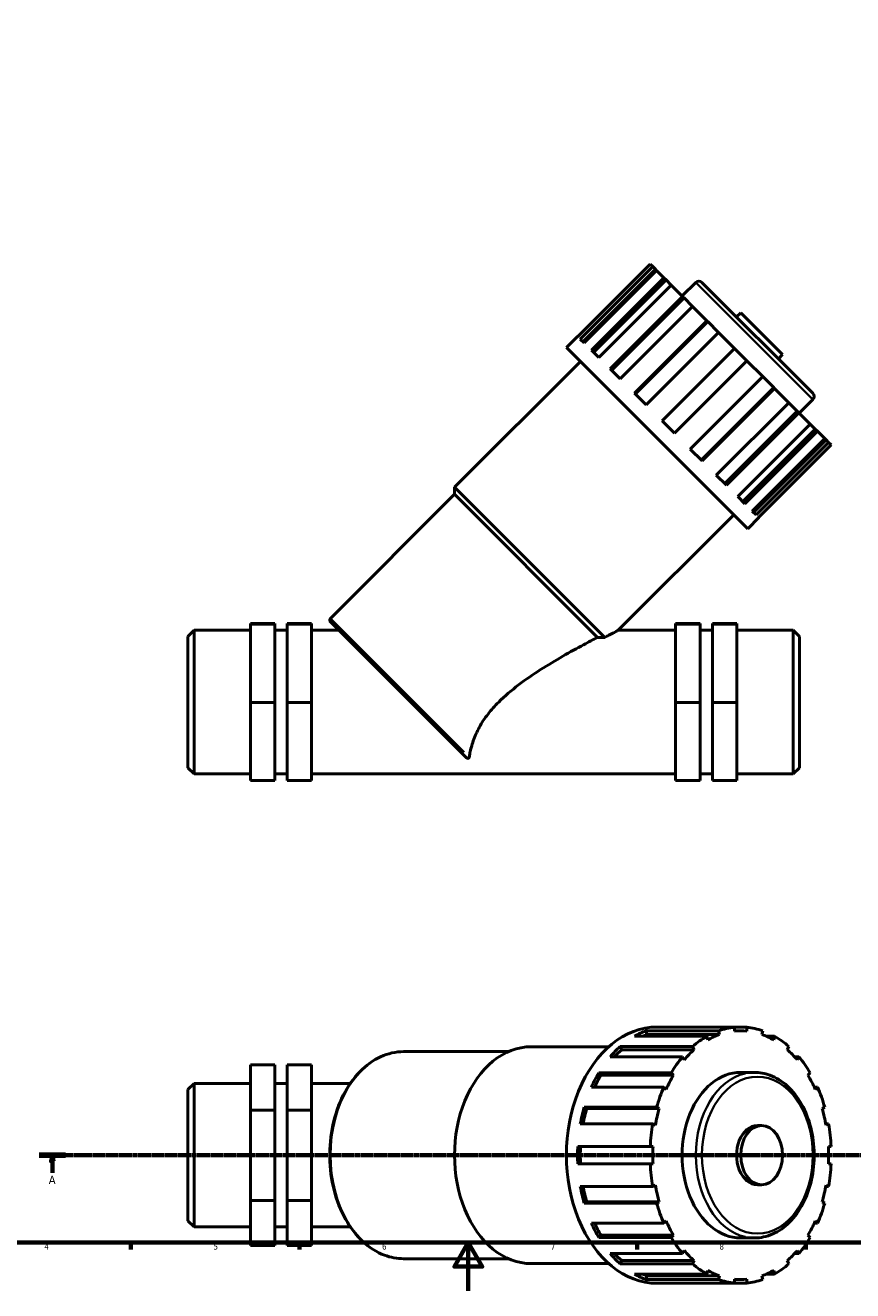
# Model space of a CAD drawing. Header units: millimetres. Extents: x 0 to 929, y 0 to 1066.
# Tile 2 of 6: x 236 to 580, y 0 to 526. Entities that reach past the tile are written whole.
import ezdxf

# ---------------------------------------------------------------- set-up
doc = ezdxf.new("R2010")
doc.units = ezdxf.units.MM
doc.linetypes.add('CHAIN', pattern=[0.7087, 0.4724, -0.0591, 0.1181, -0.0591])
for name, color, linetype, lineweight in [('Border (ISO)', 7, 'Continuous', 70), ('Section Line (ISO)', 7, 'CHAIN', 70), ('Visible (ISO)', 7, 'Continuous', 50), ('Visible Narrow (ISO)', 7, 'Continuous', 35)]:
    doc.layers.add(name, color=color, linetype=linetype, lineweight=lineweight)
doc.styles.add('Label Text (ISO)', font='tahoma.ttf')
doc.styles.add('Note Text (ISO)', font='tahoma.ttf')

# ---------------------------------------------------------------- blocks, each defined once
blk = doc.blocks.new('Borders Default Border')
at = {"layer": 'Border (ISO)'}
for p, q in [((280.33, 20), (280.33, 17.1)), ((350.42, 20), (350.42, 17.1)), ((490.58, 20), (490.58, 17.1)), ((560.67, 20), (560.67, 17.1))]:
    blk.add_line(p, q, dxfattribs=at)
at = {"layer": 'Border (ISO)', "flags": 128}
for points in [[(20, 20), (20, 574), (821, 574), (821, 20), (20, 20)], [(420.5, 0), (420.5, 20), (414.73, 10), (426.27, 10), (420.5, 20)]]:
    blk.add_lwpolyline(points, dxfattribs=at)
at = {"layer": 'Border (ISO)', "color": 232, "true_color": 0xca0064, "char_height": 2.5, "attachment_point": 7, "style": 'Note Text (ISO)'}
for s, insert in [('4', (244.42, 17.1)), ('5', (314.64, 17.05)), ('6', (384.66, 17.05)), ('7', (454.77, 17.1)), ('8', (524.81, 17.04))]:
    blk.add_mtext(s, dxfattribs=dict(at, insert=insert))
blk = doc.blocks.new('2dTransSection0')
at = {"layer": 'Section Line (ISO)', "linetype": 'CHAIN'}
blk.add_line((242.3, 56.29), (631.88, 56.29), dxfattribs=at)
at = {"layer": 'Section Line (ISO)', "linetype": 'Continuous', "lineweight": 140}
for p, q in [((242.3, 56.29), (253.17, 56.29)), ((621.01, 56.29), (631.88, 56.29))]:
    blk.add_line(p, q, dxfattribs=at)
at = {"layer": 'Section Line (ISO)', "linetype": 'Continuous'}
for p, q in [((247.73, 56.29), (247.23, 53.79)), ((247.23, 53.79), (248.23, 53.79)), ((247.73, 53.79), (247.73, 56.29)), ((248.23, 53.79), (247.73, 56.29)), ((247.73, 48.91), (247.73, 53.79)), ((626.44, 56.29), (625.94, 53.79)), ((625.94, 53.79), (626.94, 53.79)), ((626.44, 53.79), (626.44, 56.29)), ((626.94, 53.79), (626.44, 56.29)), ((626.44, 48.91), (626.44, 53.79))]:
    blk.add_line(p, q, dxfattribs=at)
at = {"layer": 'Section Line (ISO)', "linetype": 'Continuous', "flags": 128}
for points in [[(248.23, 53.79), (247.73, 56.29), (247.23, 53.79), (248.23, 53.79)], [(626.94, 53.79), (626.44, 56.29), (625.94, 53.79), (626.94, 53.79)]]:
    blk.add_lwpolyline(points, dxfattribs=at)
at = {"layer": 'Section Line (ISO)'}
for points in [[(248.23, 53.79), (247.73, 56.29), (247.23, 53.79), (248.23, 53.79)], [(626.94, 53.79), (626.44, 56.29), (625.94, 53.79), (626.94, 53.79)]]:
    blk.add_solid(points, dxfattribs=at)
at = {"layer": 'Section Line (ISO)', "char_height": 3.5, "attachment_point": 7, "style": 'Label Text (ISO)'}
for insert in [(246.24, 44.29), (624.95, 44.29)]:
    blk.add_mtext('A', dxfattribs=dict(at, insert=insert))

msp = doc.modelspace()

# ---------------------------------------------------------------- linework, layer by layer
at = {"layer": 'Visible (ISO)'}
for p, q in [((496.094, 426.411), (465.979, 396.296)), ((497.136, 425.368), (496.094, 426.411)), ((467.022, 395.254), (497.136, 425.368)), ((498.213, 424.291), (468.099, 394.177)), ((498.727, 423.777), (468.613, 393.663)), ((471.639, 390.637), (501.753, 420.751)), ((497.136, 425.368), (498.213, 424.291)), ((498.727, 423.777), (498.213, 424.291)), ((501.753, 420.751), (498.727, 423.777)), ((501.753, 420.751), (502.669, 419.835)), ((502.669, 419.835), (472.555, 389.721)), ((504.779, 417.725), (474.665, 387.611)), ((504.779, 417.725), (502.669, 419.835)), ((509.492, 413.012), (504.779, 417.725)), ((509.325, 413.179), (514.988, 418.841)), ((517.562, 418.841), (563.634, 372.769)), ((479.378, 382.898), (509.492, 413.012)), ((510.157, 412.347), (480.043, 382.233)), ((509.492, 413.012), (510.157, 412.347)), ((513.657, 408.848), (510.157, 412.347)), ((513.657, 408.848), (483.542, 378.733)), ((519.595, 402.909), (513.657, 408.848)), ((531.911, 404.492), (533.648, 406.229)), ((551.022, 388.856), (533.648, 406.229)), ((489.481, 372.795), (519.595, 402.909)), ((519.945, 402.559), (489.831, 372.445)), ((519.595, 402.909), (519.945, 402.559)), ((524.491, 398.013), (519.945, 402.559)), ((461.258, 391.751), (465.891, 396.384)), ((465.891, 396.384), (465.979, 396.296)), ((467.022, 395.254), (468.613, 393.663)), ((524.491, 398.013), (494.377, 367.899)), ((531.075, 391.43), (524.491, 398.013)), ((536.544, 316.466), (461.258, 391.751)), ((471.639, 390.637), (474.665, 387.611)), ((500.96, 361.315), (531.075, 391.43)), ((536.222, 386.282), (531.075, 391.43)), ((414.788, 333.699), (467.05, 385.96)), ((536.222, 386.282), (506.108, 356.168)), ((542.806, 379.699), (536.222, 386.282)), ((549.285, 387.118), (551.022, 388.856)), ((479.378, 382.898), (483.542, 378.733)), ((512.691, 349.584), (542.806, 379.699)), ((547.352, 375.153), (542.806, 379.699)), ((547.352, 375.153), (517.237, 345.038)), ((547.701, 374.803), (517.587, 344.689)), ((547.352, 375.153), (547.701, 374.803)), ((553.64, 368.864), (547.701, 374.803)), ((489.481, 372.795), (494.377, 367.899)), ((523.526, 338.75), (553.64, 368.864)), ((557.139, 365.365), (553.64, 368.864)), ((557.971, 364.533), (563.634, 370.195)), ((557.139, 365.365), (527.025, 335.251)), ((557.805, 364.699), (527.691, 334.585)), ((557.139, 365.365), (557.805, 364.699)), ((562.518, 359.986), (557.805, 364.699)), ((500.96, 361.315), (506.108, 356.168)), ((532.404, 329.872), (562.518, 359.986)), ((564.628, 357.876), (534.514, 327.762)), ((564.628, 357.876), (562.518, 359.986)), ((564.628, 357.876), (565.544, 356.961)), ((565.544, 356.961), (535.429, 326.846)), ((538.455, 323.82), (568.57, 353.935)), ((569.084, 353.42), (538.97, 323.306)), ((570.16, 352.344), (540.046, 322.23)), ((568.57, 353.935), (565.544, 356.961)), ((569.084, 353.42), (568.57, 353.935)), ((569.084, 353.42), (570.16, 352.344)), ((571.203, 351.301), (570.16, 352.344)), ((512.691, 349.584), (517.587, 344.689)), ((541.089, 321.187), (571.203, 351.301)), ((523.526, 338.75), (527.691, 334.585)), ((477.146, 271.342), (414.788, 333.699)), ((414.788, 330.804), (414.788, 333.699)), ((363.235, 279.25), (414.788, 330.804)), ((474.204, 271.388), (414.788, 330.804)), ((532.404, 329.872), (535.429, 326.846)), ((482.801, 274.306), (530.753, 322.257)), ((536.544, 316.466), (541.177, 321.099)), ((538.455, 323.82), (540.046, 322.23)), ((541.089, 321.187), (541.177, 321.099)), ((304.031, 271.766), (306.571, 274.306)), ((306.571, 274.306), (306.571, 214.692)), ((306.571, 274.306), (330.031, 274.306)), ((330.031, 277.07), (340.191, 277.07)), ((330.031, 276.927), (330.031, 277.07)), ((330.031, 276.927), (340.191, 276.927)), ((330.031, 244.356), (330.031, 276.927)), ((340.191, 276.927), (340.191, 277.07)), ((340.191, 244.356), (340.191, 276.927)), ((340.191, 274.306), (345.271, 274.306)), ((345.271, 277.07), (345.271, 276.927)), ((345.271, 277.07), (355.431, 277.07)), ((345.271, 276.927), (345.271, 244.356)), ((345.271, 276.927), (355.431, 276.927)), ((355.431, 277.07), (355.431, 276.927)), ((355.431, 276.927), (355.431, 244.356)), ((355.431, 274.306), (366.764, 274.306)), ((419.322, 221.748), (363.235, 277.835)), ((482.801, 274.306), (506.631, 274.306)), ((516.791, 277.07), (506.631, 277.07)), ((506.631, 277.07), (506.631, 276.927)), ((516.791, 276.927), (506.631, 276.927)), ((506.631, 276.927), (506.631, 244.356)), ((516.791, 276.927), (516.791, 277.07)), ((516.791, 244.356), (516.791, 276.927)), ((516.791, 274.306), (521.871, 274.306)), ((521.871, 277.07), (521.871, 276.927)), ((532.031, 277.07), (521.871, 277.07)), ((521.871, 276.927), (521.871, 244.356)), ((532.031, 276.927), (521.871, 276.927)), ((532.031, 276.927), (532.031, 277.07)), ((532.031, 244.356), (532.031, 276.927)), ((532.031, 274.306), (555.491, 274.306)), ((555.491, 214.692), (555.491, 274.306)), ((558.031, 271.766), (555.491, 274.306)), ((304.031, 217.232), (304.031, 271.766)), ((558.031, 271.766), (558.031, 217.232)), ((330.031, 244.356), (340.191, 244.356)), ((330.031, 211.927), (330.031, 244.356)), ((340.191, 211.927), (340.191, 244.356)), ((345.271, 244.356), (345.271, 211.927)), ((345.271, 244.356), (355.431, 244.356)), ((355.431, 244.356), (355.431, 211.927)), ((516.791, 244.356), (506.631, 244.356)), ((506.631, 244.356), (506.631, 211.927)), ((516.791, 211.927), (516.791, 244.356)), ((521.871, 244.356), (521.871, 211.927)), ((532.031, 244.356), (521.871, 244.356)), ((532.031, 211.927), (532.031, 244.356)), ((304.031, 217.232), (306.571, 214.692)), ((558.031, 217.232), (555.491, 214.692)), ((306.571, 214.692), (330.031, 214.692)), ((330.031, 211.927), (340.191, 211.927)), ((340.191, 214.692), (345.271, 214.692)), ((345.271, 211.927), (355.431, 211.927)), ((355.431, 214.692), (506.631, 214.692)), ((516.791, 211.927), (506.631, 211.927)), ((516.791, 214.692), (521.871, 214.692)), ((532.031, 211.927), (521.871, 211.927)), ((532.031, 214.692), (555.491, 214.692)), ((519.595, 105.68), (489.481, 105.68)), ((494.377, 107.93), (524.491, 107.93)), ((494.377, 107.93), (494.727, 106.407)), ((524.841, 106.407), (494.727, 106.407)), ((498.901, 109.529), (503.534, 109.529)), ((531.075, 109.404), (500.96, 109.404)), ((519.945, 104.157), (519.595, 105.68)), ((524.491, 107.93), (524.841, 106.407)), ((531.075, 109.404), (536.222, 109.404)), ((531.075, 107.803), (531.075, 109.404)), ((533.648, 107.932), (531.075, 107.932)), ((536.222, 109.404), (536.222, 107.803)), ((542.456, 106.407), (542.806, 107.93)), ((544.313, 105.68), (547.701, 105.68)), ((547.701, 105.68), (547.352, 104.157)), ((446.64, 101.339), (478.84, 101.339)), ((483.542, 101.401), (513.657, 101.401)), ((483.542, 101.401), (484.208, 100.105)), ((514.322, 100.105), (484.208, 100.105)), ((513.657, 101.401), (514.322, 100.105)), ((552.975, 100.105), (553.64, 101.401)), ((393.638, 99.291), (437.146, 99.291)), ((509.492, 97.121), (479.378, 97.121)), ((510.157, 95.826), (509.492, 97.121)), ((556.004, 97.121), (557.805, 97.121)), ((557.805, 97.121), (557.139, 95.826)), ((330.031, 93.821), (340.191, 93.821)), ((330.031, 74.934), (330.031, 93.821)), ((340.191, 74.934), (340.191, 93.821)), ((345.271, 93.821), (345.271, 74.934)), ((345.271, 93.821), (355.431, 93.821)), ((355.431, 93.821), (355.431, 74.934)), ((474.665, 90.456), (504.779, 90.456)), ((474.665, 90.456), (475.58, 89.515)), ((505.695, 89.515), (475.58, 89.515)), ((504.779, 90.456), (505.695, 89.515)), ((533.648, 90.692), (539.311, 90.692)), ((561.602, 89.515), (562.518, 90.456)), ((304.031, 83.561), (306.571, 86.101)), ((306.571, 86.101), (306.571, 26.487)), ((306.571, 86.101), (330.031, 86.101)), ((340.191, 86.101), (345.271, 86.101)), ((355.431, 86.101), (371.498, 86.101)), ((501.753, 84.566), (471.639, 84.566)), ((502.669, 83.625), (501.753, 84.566)), ((564.203, 84.566), (565.544, 84.566)), ((565.544, 84.566), (564.628, 83.625)), ((304.031, 29.027), (304.031, 83.561)), ((330.031, 74.934), (340.191, 74.934)), ((330.031, 37.406), (330.031, 74.934)), ((340.191, 37.406), (340.191, 74.934)), ((345.271, 74.934), (345.271, 37.406)), ((345.271, 74.934), (355.431, 74.934)), ((355.431, 74.934), (355.431, 37.406)), ((468.613, 76.168), (498.727, 76.168)), ((468.613, 76.168), (469.689, 75.673)), ((499.804, 75.673), (469.689, 75.673)), ((498.727, 76.168), (499.804, 75.673)), ((567.493, 75.673), (568.57, 76.168)), ((497.136, 69.244), (467.022, 69.244)), ((498.213, 68.749), (497.136, 69.244)), ((540.598, 68.579), (542.335, 68.579)), ((568.995, 69.244), (570.16, 69.244)), ((570.16, 69.244), (569.084, 68.749)), ((465.979, 59.934), (496.094, 59.934)), ((496.094, 59.934), (497.226, 59.934)), ((570.071, 59.934), (571.203, 59.934)), ((496.094, 52.654), (465.979, 52.654)), ((497.226, 52.654), (496.094, 52.654)), ((571.203, 52.654), (570.071, 52.654)), ((467.022, 43.344), (497.136, 43.344)), ((497.136, 43.344), (498.213, 43.838)), ((540.598, 44.009), (542.335, 44.009)), ((570.16, 43.344), (568.995, 43.344)), ((569.084, 43.838), (570.16, 43.344)), ((330.031, 37.406), (340.191, 37.406)), ((330.031, 18.766), (330.031, 37.406)), ((340.191, 18.766), (340.191, 37.406)), ((345.271, 37.406), (345.271, 18.766)), ((345.271, 37.406), (355.431, 37.406)), ((355.431, 37.406), (355.431, 18.766)), ((469.689, 36.915), (468.613, 36.42)), ((499.804, 36.915), (469.689, 36.915)), ((499.804, 36.915), (498.727, 36.42)), ((568.57, 36.42), (567.493, 36.915)), ((498.727, 36.42), (468.613, 36.42)), ((304.031, 29.027), (306.571, 26.487)), ((306.571, 26.487), (330.031, 26.487)), ((340.191, 26.487), (345.271, 26.487)), ((355.431, 26.487), (371.498, 26.487)), ((471.639, 28.021), (501.753, 28.021)), ((501.753, 28.021), (502.669, 28.962)), ((565.544, 28.021), (564.203, 28.021)), ((564.628, 28.962), (565.544, 28.021)), ((475.58, 23.072), (474.665, 22.131)), ((504.779, 22.131), (474.665, 22.131)), ((505.695, 23.072), (475.58, 23.072)), ((505.695, 23.072), (504.779, 22.131)), ((533.648, 21.896), (539.311, 21.896)), ((562.518, 22.131), (561.602, 23.072)), ((330.031, 18.766), (340.191, 18.766)), ((345.271, 18.766), (355.431, 18.766)), ((509.492, 15.466), (510.157, 16.761)), ((557.139, 16.761), (557.805, 15.466)), ((393.638, 13.296), (437.146, 13.296)), ((446.64, 11.249), (478.84, 11.249)), ((479.378, 15.466), (509.492, 15.466)), ((484.208, 12.482), (483.542, 11.187)), ((513.657, 11.187), (483.542, 11.187)), ((514.322, 12.482), (484.208, 12.482)), ((514.322, 12.482), (513.657, 11.187)), ((553.64, 11.187), (552.975, 12.482)), ((557.805, 15.466), (556.004, 15.466)), ((489.481, 6.908), (519.595, 6.908)), ((494.727, 6.181), (494.377, 4.658)), ((524.841, 6.181), (494.727, 6.181)), ((519.595, 6.908), (519.945, 8.43)), ((524.841, 6.181), (524.491, 4.658)), ((542.806, 4.658), (542.456, 6.181)), ((547.701, 6.908), (544.313, 6.908)), ((547.352, 8.43), (547.701, 6.908)), ((524.491, 4.658), (494.377, 4.658)), ((498.901, 3.059), (503.534, 3.059)), ((500.96, 3.183), (531.075, 3.183)), ((531.075, 3.183), (531.075, 4.784)), ((533.648, 4.656), (531.075, 4.656)), ((536.222, 3.183), (531.075, 3.183)), ((536.222, 4.784), (536.222, 3.183))]:
    msp.add_line(p, q, dxfattribs=at)
for centre, radius, start, end in [((516.275, 417.554), 1.82, 45, 135), ((562.347, 371.482), 1.82, 315, 45), ((363.942, 278.543), 1, 135, 225)]:
    msp.add_arc(centre, radius, start, end, dxfattribs=at)
for centre, major_axis, start_param, end_param in [((498.901, 56.294), (0, 53.235), 0, 3.1415927), ((503.534, 56.294), (0, 53.235), 0.2457298, 0.3825887), ((503.534, 56.294), (0, 51.638), 0.24361, 0.2964036), ((503.534, 56.294), (0, 53.235), 6.2147558, 6.3516148), ((533.648, 56.294), (0, 53.235), 0.3825887, 0.5598891), ((533.648, 56.294), (0, 51.638), 0.24361, 0.3847086), ((533.648, 56.294), (0, 53.235), 0.0684295, 0.2457298), ((533.648, 56.294), (0, 51.638), 6.212636, 6.3537346), ((533.648, 56.294), (0, 53.235), 6.0374555, 6.2147558), ((533.648, 56.294), (0, 51.638), 5.8984767, 6.0395753), ((533.648, 56.294), (0, 53.235), 5.7232962, 5.9005966), ((446.64, 56.294), (0, 45.045), 0, 3.1415927), ((503.534, 56.294), (0, 53.235), 0.5598891, 0.696748), ((503.534, 56.294), (0, -51.638), 3.6993619, 3.8005146), ((533.648, 56.294), (0, -51.638), 3.6993619, 3.8404605), ((533.648, 56.294), (0, 51.638), 5.5843175, 5.7254161), ((533.648, 56.294), (0, -53.235), 3.8383406, 4.015641), ((533.648, 56.294), (0, 53.235), 5.409137, 5.5864373), ((503.534, 56.294), (0, 53.235), 0.8740483, 1.0109073), ((503.534, 56.294), (0, -51.638), 4.0135211, 4.132994), ((533.648, 56.294), (0, -51.638), 4.0135211, 4.1546198), ((533.648, 56.294), (0, 34.398), 0, 3.1415927), ((533.648, 56.294), (0, 51.638), 5.2701582, 5.4112568), ((533.648, 56.294), (0, -53.235), 4.1524999, 4.3298003), ((533.648, 56.294), (0, 53.235), 5.0949777, 5.2722781), ((503.534, 56.294), (0, 53.235), 1.1882076, 1.3250665), ((503.534, 56.294), (0, -51.638), 4.3276804, 4.4588949), ((533.648, 56.294), (0, -51.638), 4.3276804, 4.468779), ((533.648, 56.294), (0, 51.638), 4.9559989, 5.0970975), ((533.648, 56.294), (0, -53.235), 4.4666592, 4.6439595), ((540.598, 56.294), (0, 12.285), 0, 3.1415927), ((533.648, 56.294), (0, 53.235), 4.7808184, 4.9581188), ((503.534, 56.294), (0, 53.235), 1.5023669, 1.6392258), ((503.534, 56.294), (0, -51.638), 4.6418397, 4.7829383), ((533.648, 56.294), (0, -51.638), 4.6418397, 4.7829383), ((533.648, 56.294), (0, 51.638), 4.6418397, 4.7829383), ((533.648, 56.294), (0, -53.235), 4.7808184, 4.9581188), ((533.648, 56.294), (0, 53.235), 4.4666592, 4.6439595), ((503.534, 56.294), (0, 53.235), 1.8165261, 1.9533851), ((503.534, 56.294), (0, -51.638), 4.9658831, 5.0970975), ((533.648, 56.294), (0, -51.638), 4.9559989, 5.0970975), ((533.648, 56.294), (0, 51.638), 4.3276804, 4.468779), ((533.648, 56.294), (0, -53.235), 5.0949777, 5.2722781), ((533.648, 56.294), (0, 53.235), 4.1524999, 4.3298003), ((503.534, 56.294), (0, 53.235), 2.1306854, 2.2675443), ((503.534, 56.294), (0, -51.638), 5.2917839, 5.4112568), ((533.648, 56.294), (0, -51.638), 5.2701582, 5.4112568), ((533.648, 56.294), (0, 51.638), 4.0135211, 4.1546198), ((533.648, 56.294), (0, -53.235), 5.409137, 5.5864373), ((533.648, 56.294), (0, 53.235), 3.8383406, 4.015641), ((533.648, 56.294), (0, -51.638), 5.5843175, 5.7254161), ((533.648, 56.294), (0, 51.638), 3.6993619, 3.8404605), ((503.534, 56.294), (0, 53.235), 2.4448447, 2.5817036), ((503.534, 56.294), (0, -51.638), 5.6242633, 5.7254161), ((533.648, 56.294), (0, -53.235), 5.7232962, 5.9005966), ((533.648, 56.294), (0, -53.235), 0.3825887, 0.5598891), ((503.534, 56.294), (0, -53.235), 5.9005966, 6.0374555), ((503.534, 56.294), (0, -51.638), 5.9867817, 6.0395753), ((533.648, 56.294), (0, -51.638), 5.8984767, 6.0395753), ((533.648, 56.294), (0, -51.638), 0.24361, 0.3847086), ((503.534, 56.294), (0, -53.235), 6.2147558, 6.3516148), ((533.648, 56.294), (0, -53.235), 6.0374555, 6.2147558), ((533.648, 56.294), (0, -51.638), 6.212636, 6.3537346), ((533.648, 56.294), (0, -53.235), 0.0684295, 0.2457298)]:
    msp.add_ellipse(centre, major_axis=major_axis, ratio=0.7071068, start_param=start_param, end_param=end_param, dxfattribs=at)
msp.add_ellipse((542.335, 56.294), major_axis=(0, -12.285), ratio=0.7071068, dxfattribs=at)
for points, knots in [([(482.801, 274.306), (482.801, 274.306), (482.412, 274.105), (481.054, 273.4), (480.085, 272.895), (478.371, 271.992), (477.775, 271.677), (477.146, 271.342)], [6.4861618, 6.4861618, 6.4861618, 6.4861618, 7.086568, 7.086568, 7.6869743, 7.6869743, 7.9735681, 7.9735681, 7.9735681, 7.9735681]), ([(474.204, 271.388), (472.415, 270.46), (470.379, 269.388), (465.72, 266.886), (462.817, 265.291), (456.789, 261.828), (453.663, 259.961), (447.439, 255.981), (444.343, 253.87), (438.444, 249.391), (435.64, 247.022), (431.585, 242.967), (430.071, 241.289), (427.319, 237.739), (426.083, 235.867), (424.028, 232.101), (423.205, 230.2), (421.95, 226.594), (421.514, 224.89), (421.082, 222.766), (420.975, 222.171), (420.884, 221.6)], [8.029876, 8.029876, 8.029876, 8.029876, 8.8332096, 8.8332096, 9.9038377, 9.9038377, 10.9744657, 10.9744657, 12.0450937, 12.0450937, 13.1157218, 13.1157218, 13.7654042, 13.7654042, 14.4150866, 14.4150866, 15.064769, 15.064769, 15.7144514, 15.7144514, 15.9769171, 15.9769171, 15.9769171, 15.9769171]), ([(477.146, 271.342), (476.653, 271.35), (476.159, 271.357), (475.179, 271.372), (474.691, 271.38), (474.204, 271.388)], [1.82303164, 1.82303164, 1.82303164, 1.82303164, 1.96490828, 1.96490828, 2.10483917, 2.10483917, 2.10483917, 2.10483917]), ([(420.884, 221.6), (420.87, 221.511), (420.843, 221.418), (420.765, 221.291), (420.727, 221.245), (420.642, 221.185), (420.603, 221.164), (420.519, 221.138), (420.478, 221.131), (420.386, 221.127), (420.338, 221.131), (420.219, 221.152), (420.149, 221.174), (419.952, 221.254), (419.826, 221.331), (419.588, 221.501), (419.454, 221.616), (419.322, 221.748)], [0, 0, 0, 0, 0.04176465, 0.04176465, 0.06622552, 0.06622552, 0.08217031, 0.08217031, 0.09613806, 0.09613806, 0.11189436, 0.11189436, 0.13701514, 0.13701514, 0.19071546, 0.19071546, 0.25913874, 0.25913874, 0.25913874, 0.25913874]), ([(393.638, 99.291), (390.394, 99.291), (387.152, 98.566), (380.981, 95.743), (378.056, 93.633), (372.801, 88.225), (370.48, 84.911), (366.692, 77.421), (365.231, 73.243), (363.32, 64.454), (362.871, 59.845), (363.03, 50.661), (363.637, 46.087), (365.85, 37.435), (367.455, 33.357), (371.512, 26.113), (373.961, 22.946), (379.46, 17.867), (382.505, 15.948), (388.282, 13.789), (390.96, 13.296), (393.638, 13.296)], [3.1415927, 3.1415927, 3.1415927, 3.1415927, 3.4544041, 3.4544041, 3.7706788, 3.7706788, 4.0915551, 4.0915551, 4.4140807, 4.4140807, 4.7367783, 4.7367783, 5.0594389, 5.0594389, 5.3821411, 5.3821411, 5.7045597, 5.7045597, 6.024905, 6.024905, 6.2831853, 6.2831853, 6.2831853, 6.2831853]), ([(539.311, 21.896), (541.909, 21.896), (544.504, 22.462), (549.457, 24.662), (551.808, 26.316), (556.062, 30.572), (557.951, 33.203), (561.049, 39.165), (562.248, 42.505), (563.83, 49.537), (564.21, 53.228), (564.116, 60.591), (563.641, 64.261), (561.877, 71.217), (560.588, 74.502), (557.309, 80.349), (555.32, 82.912), (550.842, 87.014), (548.358, 88.568), (543.651, 90.298), (541.482, 90.692), (539.311, 90.692)], [0, 0, 0, 0, 0.3043447, 0.3043447, 0.6156153, 0.6156153, 0.9371194, 0.9371194, 1.2627927, 1.2627927, 1.5890014, 1.5890014, 1.9151387, 1.9151387, 2.24135, 2.24135, 2.5668143, 2.5668143, 2.8873018, 2.8873018, 3.1415927, 3.1415927, 3.1415927, 3.1415927])]:
    msp.add_open_spline(points, degree=3, knots=knots, dxfattribs=at)
at = {"layer": 'Visible Narrow (ISO)'}
for p, q in [((563.335, 370.495), (515.287, 418.542)), ((363.507, 278.977), (418.836, 223.648))]:
    msp.add_line(p, q, dxfattribs=at)
for centre, major_axis, start_param, end_param in [((393.638, 56.294), (0, -42.998), 3.2986723, 6.1261057), ((539.311, 56.294), (0, 34.398), 0.1570796, 2.984513)]:
    msp.add_ellipse(centre, major_axis=major_axis, ratio=0.7071068, start_param=start_param, end_param=end_param, dxfattribs=at)
msp.add_ellipse((540.598, 56.294), major_axis=(0, -32.578), ratio=0.7071068, dxfattribs=at)

# ---------------------------------------------------------------- block references
msp.add_blockref('Borders Default Border', (0, 0))
at = {"layer": 'Section Line (ISO)'}
msp.add_blockref('2dTransSection0', (0, 0), dxfattribs=at)

doc.saveas('drawing.dxf')
